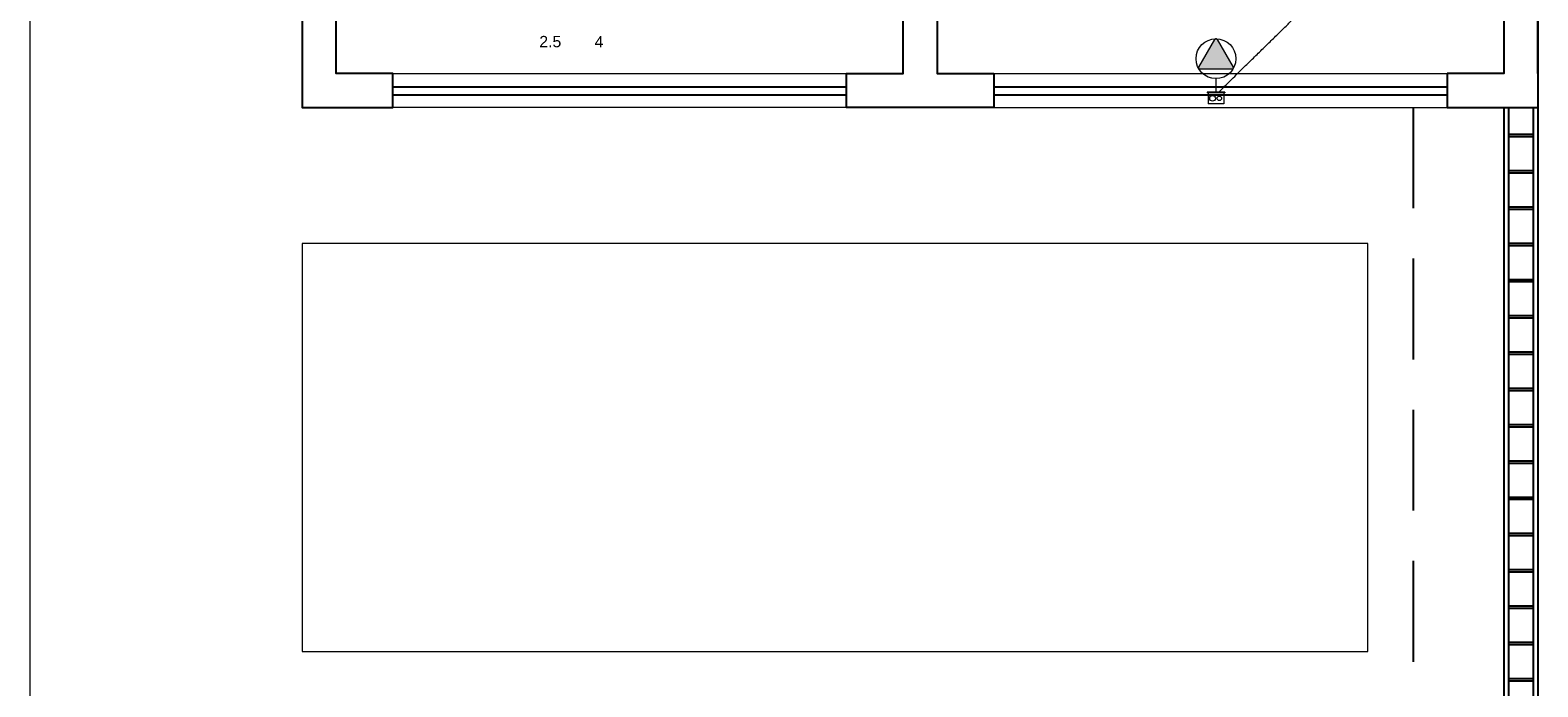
# Model space of a CAD drawing. Header units: millimetres. Extents: x -8 to 220, y -114 to 51.
# Tile 52 of 82: x 26.56 to 33.21, y 34.54 to 37.44. Entities that reach past the tile are written whole.
import ezdxf

# ---------------------------------------------------------------- set-up
doc = ezdxf.new("R2010")
doc.units = ezdxf.units.MM
doc.header["$MEASUREMENT"] = 0
doc.linetypes.add('HIDDEN', pattern=[0.9525, 0.635, -0.3175])
for name, color, linetype, lineweight in [('0.1', 1, 'Continuous', 9), ('02', 2, 'Continuous', 20), ('EL-Condutos', 4, 'Continuous', 5), ('EL-Textos fios', 7, 'Continuous', 5), ('EL-Tomadas', 4, 'Continuous', 5), ('IFC-Caixa de passagem-Contorno', 44, 'Continuous', 5)]:
    doc.layers.add(name, color=color, linetype=linetype, lineweight=lineweight)
for name, color, linetype in [('parede', 5, 'Continuous'), ('porta', 3, 'Continuous'), ('PROJEÇÃO', 6, 'HIDDEN')]:
    doc.layers.add(name, color=color, linetype=linetype)
doc.styles.add('Arial', font='arial.ttf')

msp = doc.modelspace()

# ---------------------------------------------------------------- hatches: boundary and pattern name
at = {"layer": 'EL-Tomadas', "linetype": 'Continuous'}
msp.add_hatch(color=256, dxfattribs=at).paths.add_polyline_path([(31.714, 37.2737), (31.7848, 37.3963), (31.7857, 37.3976), (31.7861, 37.3979), (31.787, 37.3985), (31.7883, 37.3991), (31.7898, 37.3993), (31.7909, 37.3992), (31.7923, 37.3989), (31.7932, 37.3984), (31.7941, 37.3977), (31.7945, 37.3973), (31.7949, 37.3967), (31.7952, 37.3962), (31.866, 37.2736), (31.8667, 37.2718), (31.8668, 37.2702), (31.8664, 37.2684), (31.8657, 37.2671), (31.8645, 37.2659), (31.8629, 37.265), (31.8614, 37.2647), (31.7192, 37.2647), (31.7179, 37.2648), (31.7167, 37.2652), (31.7157, 37.2658), (31.7147, 37.2667), (31.714, 37.2677), (31.7134, 37.2689), (31.7132, 37.2706), (31.7134, 37.2722), (31.7139, 37.2735)])

# ---------------------------------------------------------------- linework, layer by layer
at = {"layer": '0.1', "color": 8}
for points in [[(26.5598, 36.4967), (26.5598, 50.4719)], [(33.1098, 21.4966), (26.5598, 21.4966), (26.5598, 36.4967)]]:
    msp.add_lwpolyline(points, dxfattribs=at)
msp.add_lwpolyline([(27.7598, 34.6967), (32.4598, 34.6967), (32.4598, 36.4967), (27.7598, 36.4967)], close=True, dxfattribs=at)
at = {"layer": '02', "color": 8}
for p, q in [((28.1598, 37.2467), (30.1598, 37.2467)), ((30.8098, 37.2467), (32.8098, 37.2467)), ((30.1598, 37.0967), (28.1598, 37.0967)), ((30.8098, 37.0967), (32.8098, 37.0967))]:
    msp.add_line(p, q, dxfattribs=at)
at = {"layer": 'EL-Condutos', "linetype": 'Continuous'}
msp.add_spline([(31.8023, 37.164), (31.8543, 37.2155), (31.9033, 37.2638), (31.9496, 37.3091), (31.9931, 37.3516), (32.0339, 37.3915), (32.0722, 37.429), (32.1079, 37.4644), (32.1413, 37.4979), (32.1723, 37.5296), (32.201, 37.5599), (32.2276, 37.5888), (32.2522, 37.6167), (32.2747, 37.6438), (32.2953, 37.6703), (32.3141, 37.6963), (32.3311, 37.7222), (32.3465, 37.7481), (32.3603, 37.7742), (32.3726, 37.8008), (32.3835, 37.828), (32.3931, 37.8562), (32.4014, 37.8855), (32.4086, 37.9161), (32.4147, 37.9483), (32.4198, 37.9822), (32.424, 38.0181), (32.4273, 38.0562), (32.43, 38.0968), (32.4319, 38.14), (32.4333, 38.186)], degree=3, dxfattribs=at)
at = {"layer": 'EL-Tomadas'}
for p, q in [((31.714, 37.2737), (31.7848, 37.3963)), ((31.7952, 37.3963), (31.866, 37.2736)), ((31.8608, 37.2646), (31.7192, 37.2647)), ((31.79, 37.2238), (31.79, 37.1635))]:
    msp.add_line(p, q, dxfattribs=at)
for points in [[(31.7952, 37.3963), (31.7948, 37.3969), (31.7943, 37.3974), (31.7938, 37.3979), (31.7933, 37.3983), (31.7927, 37.3987), (31.792, 37.399), (31.7914, 37.3992), (31.7907, 37.3993), (31.79, 37.3993), (31.7893, 37.3993), (31.7886, 37.3992), (31.7879, 37.399), (31.7873, 37.3987), (31.7867, 37.3983), (31.7861, 37.3979), (31.7856, 37.3974), (31.7852, 37.3969), (31.7848, 37.3963)], [(31.714, 37.2737), (31.7137, 37.2731), (31.7134, 37.2724), (31.7133, 37.2717), (31.7132, 37.271), (31.7132, 37.2704), (31.7133, 37.2697), (31.7134, 37.269), (31.7137, 37.2683), (31.714, 37.2677), (31.7144, 37.2671), (31.7148, 37.2666), (31.7153, 37.2661), (31.7159, 37.2657), (31.7165, 37.2653), (31.7171, 37.2651), (31.7178, 37.2649), (31.7185, 37.2647), (31.7192, 37.2647)], [(31.8608, 37.2646), (31.8615, 37.2647), (31.8622, 37.2648), (31.8629, 37.265), (31.8635, 37.2653), (31.8641, 37.2656), (31.8647, 37.266), (31.8652, 37.2665), (31.8656, 37.267), (31.866, 37.2676), (31.8663, 37.2683), (31.8666, 37.2689), (31.8667, 37.2696), (31.8668, 37.2703), (31.8668, 37.271), (31.8667, 37.2717), (31.8666, 37.2724), (31.8663, 37.273), (31.866, 37.2736)]]:
    msp.add_lwpolyline(points, dxfattribs=at)
msp.add_circle((31.79, 37.3116), 0.0878, dxfattribs=at)
at = {"layer": 'IFC-Caixa de passagem-Contorno'}
for p, q in [((31.829, 37.1635), (31.751, 37.1635)), ((31.751, 37.1635), (31.751, 37.1605)), ((31.829, 37.1605), (31.751, 37.1605)), ((31.755, 37.1605), (31.755, 37.113)), ((31.825, 37.113), (31.755, 37.113)), ((31.825, 37.1605), (31.825, 37.113)), ((31.829, 37.1635), (31.829, 37.1605))]:
    msp.add_line(p, q, dxfattribs=at)
for centre, radius in [((31.775, 37.1367), 0.0125), ((31.805, 37.1367), 0.00995)]:
    msp.add_circle(centre, radius, dxfattribs=at)
at = {"layer": 'parede', "color": 8}
for p, q in [((33.2098, 41.7968), (33.2098, 37.0967)), ((33.2098, 37.2467), (33.2098, 41.6468)), ((30.8098, 37.2468), (30.8098, 37.0967)), ((32.8098, 37.2467), (32.8098, 37.0967)), ((32.8098, 37.0967), (33.2098, 37.0967)), ((33.0798, 37.0967), (33.0798, 34.0967)), ((33.1898, 37.0967), (33.1898, 34.0967)), ((33.1898, 36.9767), (33.0798, 36.9767)), ((33.1898, 36.9667), (33.0798, 36.9667)), ((33.1898, 36.8167), (33.0798, 36.8167)), ((33.1898, 36.8067), (33.0798, 36.8067)), ((33.1898, 36.6567), (33.0798, 36.6567)), ((33.1898, 36.6467), (33.0798, 36.6467)), ((33.1898, 36.4967), (33.0798, 36.4967)), ((33.1898, 36.4867), (33.0798, 36.4867)), ((33.1898, 36.3367), (33.0798, 36.3367)), ((33.1898, 36.3267), (33.0798, 36.3267)), ((33.1898, 36.1767), (33.0798, 36.1767)), ((33.1898, 36.1667), (33.0798, 36.1667)), ((33.1898, 36.0167), (33.0798, 36.0167)), ((33.1898, 36.0067), (33.0798, 36.0067)), ((33.1898, 35.8567), (33.0798, 35.8567)), ((33.1898, 35.8467), (33.0798, 35.8467)), ((33.1898, 35.6967), (33.0798, 35.6967)), ((33.1898, 35.6867), (33.0798, 35.6867)), ((33.1898, 35.5367), (33.0798, 35.5367)), ((33.1898, 35.5267), (33.0798, 35.5267)), ((33.1898, 35.3767), (33.0798, 35.3767)), ((33.1898, 35.3667), (33.0798, 35.3667)), ((33.1898, 35.2167), (33.0798, 35.2167)), ((33.1898, 35.2067), (33.0798, 35.2067)), ((33.1898, 35.0567), (33.0798, 35.0567)), ((33.1898, 35.0467), (33.0798, 35.0467)), ((33.1898, 34.8967), (33.0798, 34.8967)), ((33.1898, 34.8867), (33.0798, 34.8867)), ((33.1898, 34.7367), (33.0798, 34.7367)), ((33.1898, 34.7267), (33.0798, 34.7267)), ((33.1898, 34.5767), (33.0798, 34.5767)), ((33.1898, 34.5667), (33.0798, 34.5667))]:
    msp.add_line(p, q, dxfattribs=at)
for points in [[(30.81, 37.0968), (30.1598, 37.0968), (30.1598, 37.2468), (30.4098, 37.2468), (30.4098, 41.6468)], [(30.5598, 41.6468), (30.5598, 37.2468), (30.81, 37.2468)], [(33.0598, 41.6468), (33.0598, 37.2467), (32.8098, 37.2467)], [(27.7598, 40.1468), (27.7598, 37.0967), (28.1598, 37.0967), (28.1598, 37.2467), (27.9098, 37.2467), (27.9098, 39.9968)]]:
    msp.add_lwpolyline(points, dxfattribs=at)
at = {"layer": 'porta', "color": 8}
for p, q in [((28.1598, 37.1867), (30.1598, 37.1867)), ((30.8098, 37.1867), (32.8098, 37.1867)), ((28.1598, 37.1517), (30.1598, 37.1517)), ((30.8098, 37.1517), (32.8098, 37.1517)), ((33.0598, 37.0967), (33.0598, 34.0967)), ((33.2098, 37.0967), (33.2098, 34.0967))]:
    msp.add_line(p, q, dxfattribs=at)
at = {"layer": 'PROJEÇÃO', "color": 8, "ltscale": 0.7}
msp.add_lwpolyline([(32.6598, 37.0967), (32.6598, 34.0967)], dxfattribs=at)

# ---------------------------------------------------------------- texts
at = {"layer": 'EL-Textos fios', "char_height": 0.05, "attachment_point": 8, "line_spacing_factor": 0.6, "style": 'Arial'}
for s, insert, width in [('2.5', (28.854, 37.3613), 0.194131), ('4', (29.0691, 37.3613), 0.077668)]:
    msp.add_mtext(s, dxfattribs=dict(at, insert=insert, width=width))

doc.saveas('drawing.dxf')
